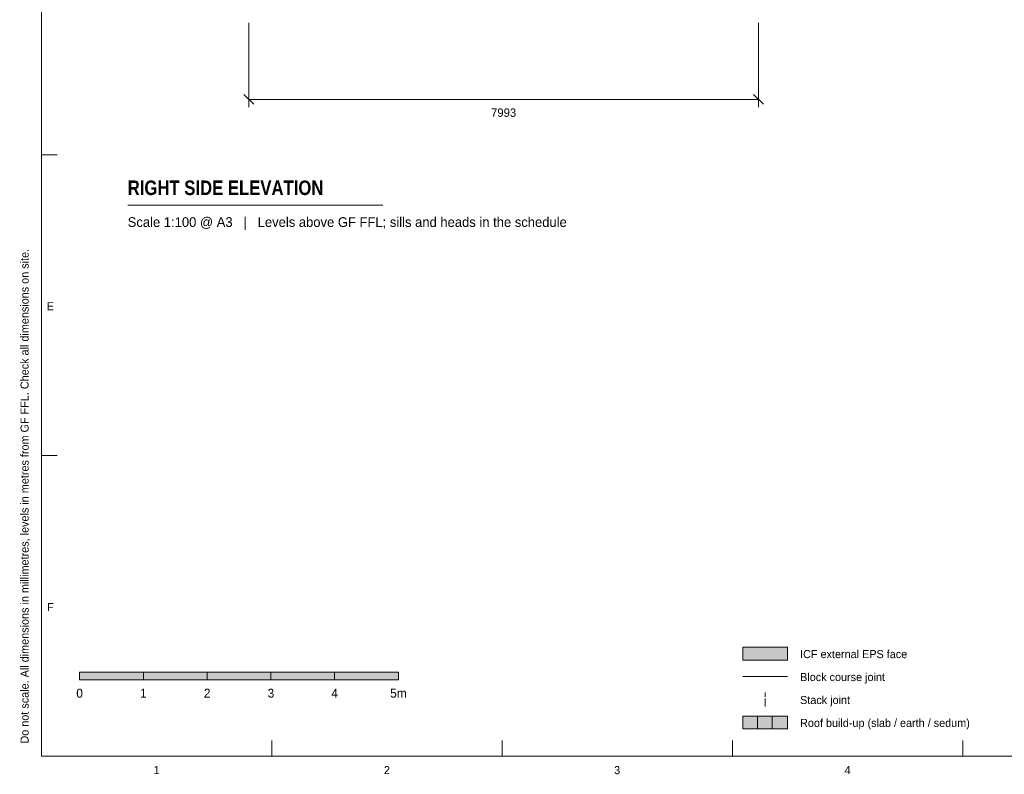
# Model space of a CAD drawing. Header units: millimetres. Extents: x 17 to 413, y 4 to 292.
# Tile 1 of 82: x 17 to 171, y 4 to 123. Entities that reach past the tile are written whole.
import ezdxf
from ezdxf.enums import TextEntityAlignment as Align

# ---------------------------------------------------------------- set-up
doc = ezdxf.new("R2010")
doc.units = ezdxf.units.MM
doc.linetypes.add('DASHED', pattern=[1.524, 1.27, -0.254])
for name, color, linetype in [('FILL-C_B2D199', 7, 'Continuous'), ('FILL-C_CCB294', 7, 'Continuous'), ('FILL-EPS', 7, 'Continuous'), ('FILL-INK', 7, 'Continuous'), ('FILL-LIGHT', 7, 'Continuous'), ('FILL-WHITE', 7, 'Continuous'), ('LINE-C_2E8C94', 7, 'Continuous'), ('LINE-C_337880', 7, 'Continuous'), ('LINE-INK', 7, 'Continuous'), ('LINE-STEEL_GREY', 7, 'Continuous'), ('LINE-TEAL_DK-DASH', 7, 'DASHED'), ('TEXT-INK', 7, 'Continuous'), ('TEXT-STEEL_GREY', 7, 'Continuous')]:
    doc.layers.add(name, color=color, linetype=linetype)
doc.styles.add('OpenSansCondensed-Bold', font='OpenSansCondensed-Bold.ttf')

msp = doc.modelspace()

# ---------------------------------------------------------------- hatches: boundary and pattern name
at = {"layer": 'FILL-C_B2D199', "true_color": 0xb2d199}
h = msp.add_hatch(color=256, dxfattribs=at)
h.dxf.hatch_style = 1
h.paths.add_polyline_path([(134.6, 11.3), (137, 11.3), (137, 13.3), (134.6, 13.3)])
at = {"layer": 'FILL-C_CCB294', "true_color": 0xccb294}
h = msp.add_hatch(color=256, dxfattribs=at)
h.dxf.hatch_style = 1
h.paths.add_polyline_path([(132.3, 11.3), (134.6, 11.3), (134.6, 13.3), (132.3, 13.3)])
at = {"layer": 'FILL-EPS', "true_color": 0xccffff}
h = msp.add_hatch(color=256, dxfattribs=at)
h.dxf.hatch_style = 1
h.paths.add_polyline_path([(130, 22.1), (137, 22.1), (137, 24.1), (130, 24.1)])
at = {"layer": 'FILL-INK', "true_color": 0x14141a}
h = msp.add_hatch(color=256, dxfattribs=at)
h.dxf.hatch_style = 1
h.paths.add_polyline_path([(26, 19), (36, 19), (36, 20.2), (26, 20.2)])
h = msp.add_hatch(color=256, dxfattribs=at)
h.dxf.hatch_style = 1
h.paths.add_polyline_path([(46, 19), (56, 19), (56, 20.2), (46, 20.2)])
h = msp.add_hatch(color=256, dxfattribs=at)
h.dxf.hatch_style = 1
h.paths.add_polyline_path([(66, 19), (76, 19), (76, 20.2), (66, 20.2)])
at = {"layer": 'FILL-LIGHT', "true_color": 0xc7c7c9}
h = msp.add_hatch(color=256, dxfattribs=at)
h.dxf.hatch_style = 1
h.paths.add_polyline_path([(130, 11.3), (132.3, 11.3), (132.3, 13.3), (130, 13.3)])
at = {"layer": 'FILL-WHITE', "true_color": 0xffffff}
h = msp.add_hatch(color=256, dxfattribs=at)
h.dxf.hatch_style = 1
h.paths.add_polyline_path([(36, 19), (46, 19), (46, 20.2), (36, 20.2)])
h = msp.add_hatch(color=256, dxfattribs=at)
h.dxf.hatch_style = 1
h.paths.add_polyline_path([(56, 19), (66, 19), (66, 20.2), (56, 20.2)])

# ---------------------------------------------------------------- linework, layer by layer
at = {"layer": 'LINE-C_2E8C94', "lineweight": 5}
msp.add_lwpolyline([(130, 22.1), (137, 22.1), (137, 24.1), (130, 24.1)], close=True, dxfattribs=at)
at = {"layer": 'LINE-C_337880', "lineweight": 5}
msp.add_line((130, 19.5), (137, 19.5), dxfattribs=at)
at = {"layer": 'LINE-INK', "lineweight": 5}
for p, q in [((52.53, 122.03), (52.53, 108.83)), ((132.46, 122.03), (132.46, 108.83)), ((51.75, 110.81), (53.31, 109.26)), ((52.53, 110.03), (132.46, 110.03)), ((131.68, 110.81), (133.24, 109.26)), ((20, 101.33), (22.5, 101.33)), ((33.54, 93.43), (73.54, 93.43)), ((20, 54.17), (22.5, 54.17)), ((56.12, 7), (56.12, 9.5)), ((92.25, 7), (92.25, 9.5)), ((128.38, 7), (128.38, 9.5)), ((164.5, 7), (164.5, 9.5))]:
    msp.add_line(p, q, dxfattribs=at)
for points in [[(20, 7), (413, 7), (413, 290), (20, 290)], [(26, 19), (36, 19), (36, 20.2), (26, 20.2)], [(36, 19), (46, 19), (46, 20.2), (36, 20.2)], [(46, 19), (56, 19), (56, 20.2), (46, 20.2)], [(56, 19), (66, 19), (66, 20.2), (56, 20.2)], [(66, 19), (76, 19), (76, 20.2), (66, 20.2)]]:
    msp.add_lwpolyline(points, close=True, dxfattribs=at)
at = {"layer": 'LINE-STEEL_GREY', "lineweight": 5}
for points in [[(130, 11.3), (132.3, 11.3), (132.3, 13.3), (130, 13.3)], [(132.3, 11.3), (134.6, 11.3), (134.6, 13.3), (132.3, 13.3)], [(134.6, 11.3), (137, 11.3), (137, 13.3), (134.6, 13.3)]]:
    msp.add_lwpolyline(points, close=True, dxfattribs=at)
at = {"layer": 'LINE-TEAL_DK-DASH', "lineweight": 5}
msp.add_line((133.5, 14.8), (133.5, 17), dxfattribs=at)

# ---------------------------------------------------------------- texts
at = {"layer": 'TEXT-INK'}
for s, height, p in [('7993', 1.321, (92.5, 107.3)), ('0', 1.4, (26, 16.2)), ('1', 1.4, (36, 16.2)), ('2', 1.4, (46, 16.2)), ('3', 1.4, (56, 16.2)), ('4', 1.4, (66, 16.2)), ('5m', 1.397, (76, 16.2))]:
    msp.add_text(s, height=height, dxfattribs=at).set_placement(p, align=Align.CENTER)
at = {"layer": 'TEXT-INK', "style": 'OpenSansCondensed-Bold'}
msp.add_text('RIGHT SIDE ELEVATION', height=2.286, dxfattribs=at).set_placement((33.54, 95.03))
at = {"layer": 'TEXT-INK'}
for s, p in [('ICF external EPS face', (139, 22.4)), ('Block course joint', (139, 18.8)), ('Stack joint', (139, 15.2)), ('Roof build-up (slab / earth / sedum)', (139, 11.6))]:
    msp.add_text(s, height=1.27, dxfattribs=at).set_placement(p)
at = {"layer": 'TEXT-STEEL_GREY'}
msp.add_text('Scale 1:100 @ A3   |   Levels above GF FFL; sills and heads in the schedule', height=1.524, dxfattribs=at).set_placement((33.54, 90.03))
msp.add_text('Do not scale. All dimensions in millimetres, levels in metres from GF FFL. Check all dimensions on site.', height=1.27, rotation=90, dxfattribs=at).set_placement((18, 9))
for s, p in [('E', (21.4, 76.95)), ('F', (21.4, 29.78)), ('1', (38.06, 4.2)), ('2', (74.19, 4.2)), ('3', (110.31, 4.2)), ('4', (146.44, 4.2))]:
    msp.add_text(s, height=1.27, dxfattribs=at).set_placement(p, align=Align.CENTER)

doc.saveas('drawing.dxf')
